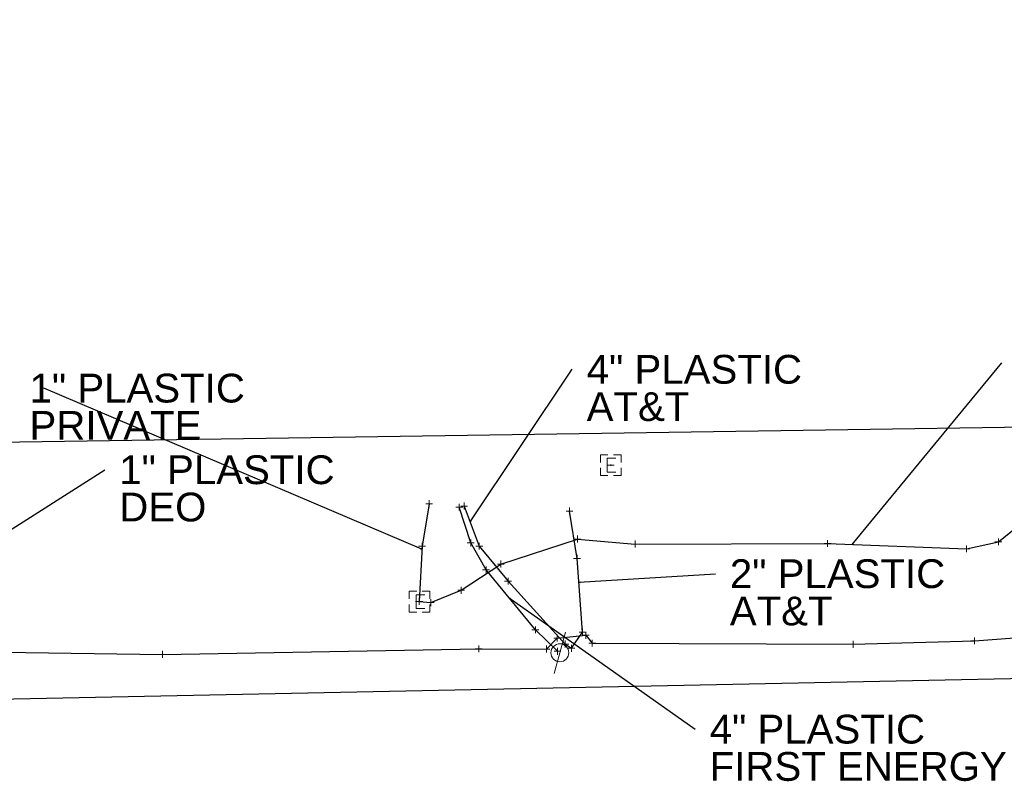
# Model space of a CAD drawing. Header units: feet. Extents: x 2474969 to 2485206, y 498780 to 500682.
# Tile 27 of 69: x 2477891 to 2478034, y 500090 to 500200. Entities that reach past the tile are written whole.
import ezdxf

# ---------------------------------------------------------------- set-up
doc = ezdxf.new("R2010")
doc.units = ezdxf.units.FT
doc.header["$MEASUREMENT"] = 0
doc.layers.add('SV_X_Shot_Marker (Construction)', color=2, linetype='Continuous', lineweight=0, transparency=0.5)
for name, color, linetype in [('TX_X_10', 7, 'Continuous'), ('UT_X_Electric', 1, 'elecex'), ('UT_X_Electric_Cells', 1, 'Continuous'), ('UT_X_Gas', 190, 'gasex'), ('UT_X_Telecom', 30, 'teleex'), ('UT_X_Unknown_Cells', 7, 'Continuous')]:
    doc.layers.add(name, color=color, linetype=linetype)
doc.layers.add('UT_X_Electric_Cells (Construction)', color=1, linetype='Continuous', lineweight=0)
doc.styles.get("Standard").update_dxf_attribs({"font": 'arial.ttf'})
doc.styles.add('Standard-Linetype-Ex', font='font30.shx')
doc.styles.add('Style-Arial', font='arial.ttf')
doc.linetypes.add('elecex', pattern='A,0.2,-0.1,0.2,-0.1,0.2,-0.1,0.2,-0.1,["E",Standard-Linetype-Ex,S=0.14,R=0,X=0,Y=-0.05],-0.2', length=1.4)
doc.linetypes.add('gasex', pattern='A,0.2,-0.1,0.2,-0.1,0.2,-0.1,0.2,-0.1,["G",Standard-Linetype-Ex,S=0.14,R=0,X=0,Y=-0.05],-0.25', length=1.45)
doc.linetypes.add('teleex', pattern='A,0.2,-0.1,0.2,-0.1,0.2,-0.1,0.2,-0.1,["T",Standard-Linetype-Ex,S=0.14,R=0,X=0,Y=-0.05],-0.2', length=1.4)
doc.dimstyles.get("Standard").update_dxf_attribs({"dimtxt": 0.18, "dimasz": 0.18, "dimexe": 0.18, "dimexo": 0.0625, "dimgap": 0.09, "dimtad": 0, "dimtih": 1, "dimtoh": 1, "dimdec": 4, "dimzin": 0, "dimdsep": 46, "dimtxsty": 'Standard', "dimcen": 0.09, "dimadec": 0, "dimazin": 0, "dimtfac": 1, "dimtdec": 4, "dimtofl": 0, "dimtmove": 0, "dimatfit": 3, "dimfxl": 1, "dimtolj": 1, "dimtzin": 0, "dimarcsym": 0})

# ---------------------------------------------------------------- blocks, each defined once
blk = doc.blocks.new('SVPT_1433')
at = {"layer": 'SV_X_Shot_Marker (Construction)', "transparency": 33554495}
for p, q in [((-0.025, 0), (0.025, 0)), ((0, 0.025), (0, -0.025))]:
    blk.add_line(p, q, dxfattribs=at)
blk.add_point((0, 0), dxfattribs=at)
blk = doc.blocks.new('SVPT_1434')
at = {"layer": 'SV_X_Shot_Marker (Construction)', "transparency": 33554495}
for p, q in [((-0.025, 0), (0.025, 0)), ((0, 0.025), (0, -0.025))]:
    blk.add_line(p, q, dxfattribs=at)
blk.add_point((0, 0), dxfattribs=at)
blk = doc.blocks.new('SVPT_1435')
at = {"layer": 'SV_X_Shot_Marker (Construction)', "transparency": 33554495}
for p, q in [((-0.025, 0), (0.025, 0)), ((0, 0.025), (0, -0.025))]:
    blk.add_line(p, q, dxfattribs=at)
blk.add_point((0, 0), dxfattribs=at)
blk = doc.blocks.new('SVPT_1436')
at = {"layer": 'SV_X_Shot_Marker (Construction)', "transparency": 33554495}
for p, q in [((-0.025, 0), (0.025, 0)), ((0, 0.025), (0, -0.025))]:
    blk.add_line(p, q, dxfattribs=at)
blk.add_point((0, 0), dxfattribs=at)
blk = doc.blocks.new('SVPT_1437')
at = {"layer": 'SV_X_Shot_Marker (Construction)', "transparency": 33554495}
for p, q in [((-0.025, 0), (0.025, 0)), ((0, 0.025), (0, -0.025))]:
    blk.add_line(p, q, dxfattribs=at)
blk.add_point((0, 0), dxfattribs=at)
blk = doc.blocks.new('SVPT_1438')
at = {"layer": 'SV_X_Shot_Marker (Construction)', "transparency": 33554495}
for p, q in [((-0.025, 0), (0.025, 0)), ((0, 0.025), (0, -0.025))]:
    blk.add_line(p, q, dxfattribs=at)
blk.add_point((0, 0), dxfattribs=at)
blk = doc.blocks.new('SVPT_1439')
at = {"layer": 'SV_X_Shot_Marker (Construction)', "transparency": 33554495}
for p, q in [((-0.025, 0), (0.025, 0)), ((0, 0.025), (0, -0.025))]:
    blk.add_line(p, q, dxfattribs=at)
blk.add_point((0, 0), dxfattribs=at)
blk = doc.blocks.new('UP_2')
at = {"layer": 'UT_X_Unknown_Cells', "color": 7, "linetype": 'Continuous', "lineweight": 0}
blk.add_line((0.0402, 0.15), (-0.0402, -0.15), dxfattribs=at)
blk.add_circle((0, 0), 0.065, dxfattribs=at)
blk = doc.blocks.new('SVPT_1440')
at = {"layer": 'SV_X_Shot_Marker (Construction)', "transparency": 33554495}
for p, q in [((-0.025, 0), (0.025, 0)), ((0, 0.025), (0, -0.025))]:
    blk.add_line(p, q, dxfattribs=at)
blk.add_point((0, 0), dxfattribs=at)
blk = doc.blocks.new('SVPT_1441')
at = {"layer": 'SV_X_Shot_Marker (Construction)', "transparency": 33554495}
for p, q in [((-0.025, 0), (0.025, 0)), ((0, 0.025), (0, -0.025))]:
    blk.add_line(p, q, dxfattribs=at)
blk.add_point((0, 0), dxfattribs=at)
blk = doc.blocks.new('SVPT_1442')
at = {"layer": 'SV_X_Shot_Marker (Construction)', "transparency": 33554495}
for p, q in [((-0.025, 0), (0.025, 0)), ((0, 0.025), (0, -0.025))]:
    blk.add_line(p, q, dxfattribs=at)
blk.add_point((0, 0), dxfattribs=at)
blk = doc.blocks.new('SVPT_1443')
at = {"layer": 'SV_X_Shot_Marker (Construction)', "transparency": 33554495}
for p, q in [((-0.025, 0), (0.025, 0)), ((0, 0.025), (0, -0.025))]:
    blk.add_line(p, q, dxfattribs=at)
blk.add_point((0, 0), dxfattribs=at)
blk = doc.blocks.new('SVPT_1444')
at = {"layer": 'SV_X_Shot_Marker (Construction)', "transparency": 33554495}
for p, q in [((-0.025, 0), (0.025, 0)), ((0, 0.025), (0, -0.025))]:
    blk.add_line(p, q, dxfattribs=at)
blk.add_point((0, 0), dxfattribs=at)
blk = doc.blocks.new('SVPT_1445')
at = {"layer": 'SV_X_Shot_Marker (Construction)', "transparency": 33554495}
for p, q in [((-0.025, 0), (0.025, 0)), ((0, 0.025), (0, -0.025))]:
    blk.add_line(p, q, dxfattribs=at)
blk.add_point((0, 0), dxfattribs=at)
blk = doc.blocks.new('SVPT_1446')
at = {"layer": 'SV_X_Shot_Marker (Construction)', "transparency": 33554495}
for p, q in [((-0.025, 0), (0.025, 0)), ((0, 0.025), (0, -0.025))]:
    blk.add_line(p, q, dxfattribs=at)
blk.add_point((0, 0), dxfattribs=at)
blk = doc.blocks.new('SVPT_1447')
at = {"layer": 'SV_X_Shot_Marker (Construction)', "transparency": 33554495}
for p, q in [((-0.025, 0), (0.025, 0)), ((0, 0.025), (0, -0.025))]:
    blk.add_line(p, q, dxfattribs=at)
blk.add_point((0, 0), dxfattribs=at)
blk = doc.blocks.new('SVPT_1448')
at = {"layer": 'SV_X_Shot_Marker (Construction)', "transparency": 33554495}
for p, q in [((-0.025, 0), (0.025, 0)), ((0, 0.025), (0, -0.025))]:
    blk.add_line(p, q, dxfattribs=at)
blk.add_point((0, 0), dxfattribs=at)
blk = doc.blocks.new('SVPT_1449')
at = {"layer": 'SV_X_Shot_Marker (Construction)', "transparency": 33554495}
for p, q in [((-0.025, 0), (0.025, 0)), ((0, 0.025), (0, -0.025))]:
    blk.add_line(p, q, dxfattribs=at)
blk.add_point((0, 0), dxfattribs=at)
blk = doc.blocks.new('SVPT_1450')
at = {"layer": 'SV_X_Shot_Marker (Construction)', "transparency": 33554495}
for p, q in [((-0.025, 0), (0.025, 0)), ((0, 0.025), (0, -0.025))]:
    blk.add_line(p, q, dxfattribs=at)
blk.add_point((0, 0), dxfattribs=at)
blk = doc.blocks.new('SVPT_1451')
at = {"layer": 'SV_X_Shot_Marker (Construction)', "transparency": 33554495}
for p, q in [((-0.025, 0), (0.025, 0)), ((0, 0.025), (0, -0.025))]:
    blk.add_line(p, q, dxfattribs=at)
blk.add_point((0, 0), dxfattribs=at)
blk = doc.blocks.new('SVPT_1452')
at = {"layer": 'SV_X_Shot_Marker (Construction)', "transparency": 33554495}
for p, q in [((-0.025, 0), (0.025, 0)), ((0, 0.025), (0, -0.025))]:
    blk.add_line(p, q, dxfattribs=at)
blk.add_point((0, 0), dxfattribs=at)
blk = doc.blocks.new('SVPT_1453')
at = {"layer": 'SV_X_Shot_Marker (Construction)', "transparency": 33554495}
for p, q in [((-0.025, 0), (0.025, 0)), ((0, 0.025), (0, -0.025))]:
    blk.add_line(p, q, dxfattribs=at)
blk.add_point((0, 0), dxfattribs=at)
blk = doc.blocks.new('SVPT_1475')
at = {"layer": 'SV_X_Shot_Marker (Construction)', "transparency": 33554495}
for p, q in [((-0.025, 0), (0.025, 0)), ((0, 0.025), (0, -0.025))]:
    blk.add_line(p, q, dxfattribs=at)
blk.add_point((0, 0), dxfattribs=at)
blk = doc.blocks.new('SVPT_1476')
at = {"layer": 'SV_X_Shot_Marker (Construction)', "transparency": 33554495}
for p, q in [((-0.025, 0), (0.025, 0)), ((0, 0.025), (0, -0.025))]:
    blk.add_line(p, q, dxfattribs=at)
blk.add_point((0, 0), dxfattribs=at)
blk = doc.blocks.new('SVPT_1477')
at = {"layer": 'SV_X_Shot_Marker (Construction)', "transparency": 33554495}
for p, q in [((-0.025, 0), (0.025, 0)), ((0, 0.025), (0, -0.025))]:
    blk.add_line(p, q, dxfattribs=at)
blk.add_point((0, 0), dxfattribs=at)
blk = doc.blocks.new('EBOX_18')
at = {"layer": 'UT_X_Electric_Cells', "color": 1, "linetype": 'Continuous', "lineweight": 0}
blk.add_line((-0.025, 0), (0.025, 0), dxfattribs=at)
at = {"layer": 'UT_X_Electric_Cells', "color": 1, "linetype": 'Continuous', "lineweight": 0, "flags": 128}
for points in [[(-0.02, 0.075), (-0.075, 0.075), (-0.075, 0.02)], [(0.075, 0.02), (0.075, 0.075), (0.02, 0.075)], [(0.0375, 0.05), (-0.025, 0.05), (-0.025, -0.05), (0.0375, -0.05)], [(-0.075, -0.02), (-0.075, -0.075), (-0.02, -0.075)], [(0.02, -0.075), (0.075, -0.075), (0.075, -0.02)]]:
    blk.add_lwpolyline(points, dxfattribs=at)
at = {"layer": 'UT_X_Electric_Cells (Construction)', "color": 1, "linetype": 'Continuous', "lineweight": 30}
blk.add_point((0, 0), dxfattribs=at)
blk = doc.blocks.new('SVPT_1478')
at = {"layer": 'SV_X_Shot_Marker (Construction)', "transparency": 33554495}
for p, q in [((-0.025, 0), (0.025, 0)), ((0, 0.025), (0, -0.025))]:
    blk.add_line(p, q, dxfattribs=at)
blk.add_point((0, 0), dxfattribs=at)
blk = doc.blocks.new('SVPT_1479')
at = {"layer": 'SV_X_Shot_Marker (Construction)', "transparency": 33554495}
for p, q in [((-0.025, 0), (0.025, 0)), ((0, 0.025), (0, -0.025))]:
    blk.add_line(p, q, dxfattribs=at)
blk.add_point((0, 0), dxfattribs=at)
blk = doc.blocks.new('SVPT_1480')
at = {"layer": 'SV_X_Shot_Marker (Construction)', "transparency": 33554495}
for p, q in [((-0.025, 0), (0.025, 0)), ((0, 0.025), (0, -0.025))]:
    blk.add_line(p, q, dxfattribs=at)
blk.add_point((0, 0), dxfattribs=at)
blk = doc.blocks.new('SVPT_1481')
at = {"layer": 'SV_X_Shot_Marker (Construction)', "transparency": 33554495}
for p, q in [((-0.025, 0), (0.025, 0)), ((0, 0.025), (0, -0.025))]:
    blk.add_line(p, q, dxfattribs=at)
blk.add_point((0, 0), dxfattribs=at)
blk = doc.blocks.new('SVPT_1482')
at = {"layer": 'SV_X_Shot_Marker (Construction)', "transparency": 33554495}
for p, q in [((-0.025, 0), (0.025, 0)), ((0, 0.025), (0, -0.025))]:
    blk.add_line(p, q, dxfattribs=at)
blk.add_point((0, 0), dxfattribs=at)
blk = doc.blocks.new('EBOX_19')
at = {"layer": 'UT_X_Electric_Cells', "color": 1, "linetype": 'Continuous', "lineweight": 0}
blk.add_line((-0.025, 0), (0.025, 0), dxfattribs=at)
at = {"layer": 'UT_X_Electric_Cells', "color": 1, "linetype": 'Continuous', "lineweight": 0, "flags": 128}
for points in [[(-0.02, 0.075), (-0.075, 0.075), (-0.075, 0.02)], [(0.075, 0.02), (0.075, 0.075), (0.02, 0.075)], [(0.0375, 0.05), (-0.025, 0.05), (-0.025, -0.05), (0.0375, -0.05)], [(-0.075, -0.02), (-0.075, -0.075), (-0.02, -0.075)], [(0.02, -0.075), (0.075, -0.075), (0.075, -0.02)]]:
    blk.add_lwpolyline(points, dxfattribs=at)
at = {"layer": 'UT_X_Electric_Cells (Construction)', "color": 1, "linetype": 'Continuous', "lineweight": 30}
blk.add_point((0, 0), dxfattribs=at)
blk = doc.blocks.new('SVPT_1483')
at = {"layer": 'SV_X_Shot_Marker (Construction)', "transparency": 33554495}
for p, q in [((-0.025, 0), (0.025, 0)), ((0, 0.025), (0, -0.025))]:
    blk.add_line(p, q, dxfattribs=at)
blk.add_point((0, 0), dxfattribs=at)
blk = doc.blocks.new('SVPT_1484')
at = {"layer": 'SV_X_Shot_Marker (Construction)', "transparency": 33554495}
for p, q in [((-0.025, 0), (0.025, 0)), ((0, 0.025), (0, -0.025))]:
    blk.add_line(p, q, dxfattribs=at)
blk.add_point((0, 0), dxfattribs=at)
blk = doc.blocks.new('SVPT_1485')
at = {"layer": 'SV_X_Shot_Marker (Construction)', "transparency": 33554495}
for p, q in [((-0.025, 0), (0.025, 0)), ((0, 0.025), (0, -0.025))]:
    blk.add_line(p, q, dxfattribs=at)
blk.add_point((0, 0), dxfattribs=at)
blk = doc.blocks.new('TerminatorOpen_0.5')
at = {"color": 0, "linetype": 'ByBlock', "lineweight": -2}
for q in [(-1, 0.25), (-1, 0), (-1, -0.25)]:
    blk.add_line((0, 0), q, dxfattribs=at)

msp = doc.modelspace()

# ---------------------------------------------------------------- linework, layer by layer
at = {"layer": 'TX_X_10'}
msp.add_polyline3d([(2477782.56, 500199.95, -98.12), (2477744.58, 500191.04, 0), (2477760.23, 500124.33, 0), (2477779.63, 500111.16, 0), (2477804.74, 500099.91, 0), (2479919.9, 500143.44, 0), (2479939.74, 500154.19, 0), (2479938.54, 500183.87, 0), (2479900.15, 500182.32, 0), (2479900.41, 500175.96, 0), (2478566.74, 500146.92, -535.77), (2478566.01, 500156.2, 1106.26), (2478564.22, 500166.48, 5590.51), (2478471.73, 500164.2, 7509.36), (2478469.17, 500147.36, 7952.45), (2477828.04, 500137.9, 8267.88), (2477791.38, 500157.48, 8285.77)], close=True, dxfattribs=at)
at = {"layer": 'UT_X_Electric', "flags": 128}
for points in [[(2477950.65, 500129.92), (2477949.62, 500123.76), (2477949.19, 500115.79), (2477950.88, 500115.61), (2477955.28, 500117.39), (2477961.02, 500121.19), (2477972.12, 500124.81), (2477980.49, 500124.09), (2478008.34, 500124.17), (2478028.42, 500123.39), (2478033.06, 500124.4), (2478035.64, 500126.47), (2478035.63, 500131.29)], [(2477969.23, 500108.58), (2477966.03, 500111.67), (2477958.89, 500120.36), (2477956.66, 500124.24), (2477955.01, 500129.42)]]:
    msp.add_lwpolyline(points, dxfattribs=at)
at = {"layer": 'UT_X_Gas', "flags": 128}
msp.add_lwpolyline([(2477817.52, 500100.6), (2477818.87, 500101.05), (2477825.47, 500107.71), (2477847.81, 500108.33), (2477865.31, 500108.79), (2477878.98, 500108.59), (2477912.02, 500108.12), (2477957.83, 500108.92), (2477967.62, 500108.9), (2477969.18, 500110.48), (2477973.32, 500110.88), (2477974.26, 500109.74), (2478012.02, 500109.58), (2478029.59, 500110.08), (2478054.01, 500111.93), (2478076.15, 500113.33), (2478087.21, 500115.4), (2478106.14, 500117.48), (2478151.36, 500123.54), (2478176.23, 500124.99), (2478214.48, 500125.9), (2478245.01, 500125.33), (2478254.4, 500125.17), (2478272.64, 500142.52), (2478307.78, 500143.34), (2478312.05, 500143.3), (2478331.99, 500123.53), (2478338.95, 500118.78), (2478376.68, 500119.42), (2478418.75, 500119.82), (2478477.22, 500119.06), (2478536.62, 500120.46), (2478586.1, 500122.11), (2478640.9, 500122.02), (2478684.2, 500123.29), (2478684.36, 500123.46), (2478772.03, 500125.16), (2478843.11, 500126.68), (2478931.42, 500128.44), (2478970.25, 500128.31), (2479013.4, 500129.33), (2479089.34, 500129.64), (2479137.71, 500129.75), (2479240.53, 500130.76), (2479295.6, 500131.09), (2479354.92, 500132.03), (2479412.59, 500134.05)], dxfattribs=at)
at = {"layer": 'UT_X_Telecom', "flags": 128}
msp.add_lwpolyline([(2477955.72, 500129.58), (2477957.91, 500123.78), (2477962.07, 500118.71), (2477970.35, 500109.61), (2477971.25, 500109), (2477972.85, 500111.35), (2477972.06, 500122.01), (2477970.96, 500128.86)], dxfattribs=at)

# ---------------------------------------------------------------- block references
at = {"layer": 'SV_X_Shot_Marker (Construction)', "transparency": 33554495, "xscale": 20, "yscale": 20, "zscale": 20}
for name, p in [('SVPT_1475', (2477950.65, 500129.92, 1093.49)), ('SVPT_1444', (2477955.01, 500129.42, 1093.64)), ('SVPT_1445', (2477955.72, 500129.58, 1093.58)), ('SVPT_1452', (2477970.96, 500128.86, 1094.16)), ('SVPT_1443', (2477956.66, 500124.24, 1093.75)), ('SVPT_1481', (2477972.12, 500124.81, 1094.12)), ('SVPT_1482', (2477980.49, 500124.09, 1094.28)), ('SVPT_1483', (2478008.34, 500124.17, 1094.64)), ('SVPT_1485', (2478033.06, 500124.4, 1095.09)), ('SVPT_1476', (2477949.62, 500123.76, 1093.52)), ('SVPT_1446', (2477957.91, 500123.78, 1093.71)), ('SVPT_1484', (2478028.42, 500123.39, 1095.06)), ('SVPT_1451', (2477972.06, 500122.01, 1094.11)), ('SVPT_1442', (2477958.89, 500120.36, 1093.74)), ('SVPT_1480', (2477961.02, 500121.19, 1093.77)), ('SVPT_1447', (2477962.07, 500118.71, 1094.12)), ('SVPT_1479', (2477955.28, 500117.39, 1093.67)), ('SVPT_1477', (2477949.19, 500115.79, 1093.6)), ('SVPT_1478', (2477950.88, 500115.61, 1093.44)), ('SVPT_1441', (2477966.03, 500111.67, 1093.65)), ('SVPT_1450', (2477972.85, 500111.35, 1094.01)), ('SVPT_1437', (2477969.18, 500110.48, 1093.9)), ('SVPT_1436', (2477973.32, 500110.88, 1093.82)), ('SVPT_1433', (2478029.59, 500110.08, 1094.84)), ('SVPT_1439', (2477957.83, 500108.92, 1093.54)), ('SVPT_1438', (2477967.62, 500108.9, 1093.65)), ('SVPT_1440', (2477969.23, 500108.58, 1093.77)), ('SVPT_1448', (2477970.35, 500109.61, 1093.65)), ('SVPT_1449', (2477971.25, 500109, 1093.62)), ('SVPT_1435', (2477974.26, 500109.74, 1093.52)), ('SVPT_1434', (2478012.02, 500109.58, 1094.46)), ('SVPT_1453', (2477912.02, 500108.12, 1092.47))]:
    msp.add_blockref(name, p, dxfattribs=at)
at = {"layer": 'UT_X_Electric_Cells', "color": 1, "linetype": 'Continuous', "lineweight": 0, "xscale": 20, "yscale": 20, "zscale": 20}
for name, p in [('EBOX_19', (2477976.93, 500135.5, 1094.56)), ('EBOX_18', (2477949.25, 500115.75, 1093.6))]:
    msp.add_blockref(name, p, dxfattribs=at)
at = {"layer": 'UT_X_Unknown_Cells', "color": 7, "linetype": 'Continuous', "lineweight": 0, "xscale": 20, "yscale": 20, "zscale": 20}
msp.add_blockref('UP_2', (2477969.57, 500108.35, 1093.66), dxfattribs=at)

# ---------------------------------------------------------------- texts
at = {"layer": 'Defpoints', "color": 7, "attachment_point": 1, "line_spacing_factor": 0.776524, "style": 'Style-Arial'}
for s, insert, char_height, rotation in [('4" PLASTIC\\PAT&T', (2477973.45, 500151.45, 1093.63), 4.167, 360), ('2" PLASTIC\\PAT&T', (2477994.18, 500121.88, 1094.08), 4.167, 0), ('4" PLASTIC\\PFIRST ENERGY', (2477991.26, 500099.39, 1093.7), 4.1671, 360)]:
    msp.add_mtext(s, dxfattribs=dict(at, insert=insert, char_height=char_height, rotation=rotation))
at = {"layer": 'Defpoints', "color": 7, "char_height": 4.167, "attachment_point": 1, "line_spacing_factor": 0.776524, "style": 'Style-Arial'}
for s, insert in [('1" PLASTIC\\PPRIVATE', (2477892.79, 500148.73, 1093.52)), ('1" PLASTIC\\PDEO', (2477905.78, 500136.92, 1092.32))]:
    msp.add_mtext(s, dxfattribs=dict(at, insert=insert))

# ---------------------------------------------------------------- leaders
at = {"layer": 'Defpoints'}
for points in [[(2478011.91, 500124.03, 1094.72), (2478033.54, 500150.3, 1094.72)], [(2477956.57, 500127.32, 1093.63), (2477971.36, 500149.37, 1093.63)], [(2477949.6, 500123.33, 1093.52), (2477894.88, 500146.65, 1093.52)], [(2477884.65, 500122.71, 1092.32), (2477903.7, 500134.84, 1092.32)], [(2477962.22, 500116.32, 1093.7), (2477989.17, 500097.31, 1093.7)]]:
    msp.add_leader(points, dimstyle='Standard', override={"dimscale": 0, "dimtxt": 0.208348, "dimasz": 0.208348, "dimgap": 0.104174, "dimtad": 0, "dimtxsty": 'Style-Arial', "dimldrblk": 'TerminatorOpen_0.5'}, dxfattribs=at)
at = {"layer": 'Defpoints', "color": 7}
msp.add_leader([(2477972.31, 500118.56, 1094.08), (2477992.1, 500119.79, 1094.08)], dimstyle='Standard', override={"dimscale": 0, "dimtxt": 0.208348, "dimasz": 0.208348, "dimgap": 0.104174, "dimtad": 0, "dimtxsty": 'Style-Arial', "dimclrd": 7, "dimldrblk": 'TerminatorOpen_0.5'}, dxfattribs=at)

doc.saveas('drawing.dxf')
